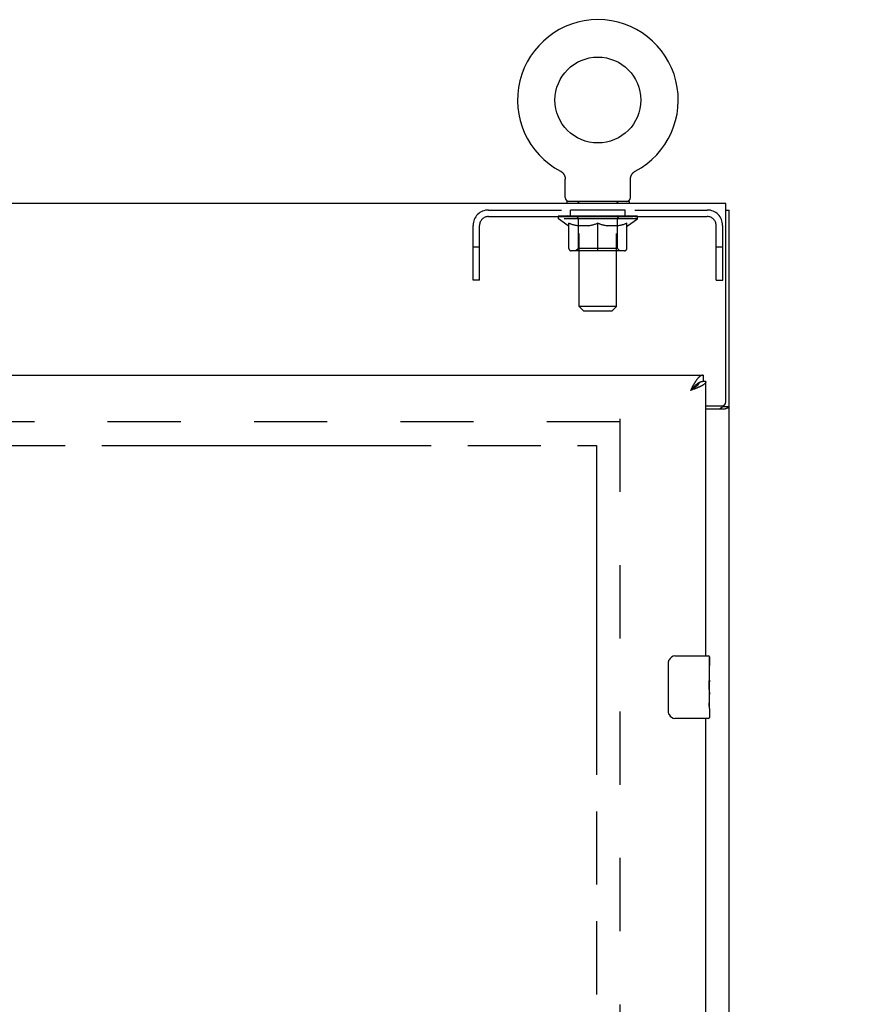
# Model space of a CAD drawing. Header units: inches. Extents: x 0 to 213, y 0 to 138.
# Tile 11 of 16: x 80 to 94, y 92 to 108. Entities that reach past the tile are written whole.
import ezdxf

# ---------------------------------------------------------------- set-up
doc = ezdxf.new("R2010")
doc.units = ezdxf.units.IN
doc.header["$LTSCALE"] = 11.73
doc.header["$MEASUREMENT"] = 0
doc.linetypes.add('HIDDEN', pattern=[0.2, 0.1, -0.1])
doc.linetypes.add('PHANTOM', pattern=[0.8, 0.45, -0.05, 0.1, -0.05, 0.1, -0.05])
doc.layers.get('0').update_dxf_attribs({"linetype": 'CONTINUOUS'})
for name, color, linetype in [('02___PRT_ALL_AXES', 7, 'CONTINUOUS'), ('AVAILABLE_DOOR_SPACE', 7, 'CONTINUOUS'), ('DEFAULT_2', 8, 'HIDDEN'), ('DIMENSIONS', 7, 'CONTINUOUS')]:
    doc.layers.add(name, color=color, linetype=linetype)
doc.styles.get("Standard").update_dxf_attribs({"font": 'arial.ttf'})
doc.dimstyles.new('DIMSTYLE_2', dxfattribs={"dimtxt": 0.978545, "dimasz": 1.254545, "dimexe": 0.09, "dimexo": 0.07, "dimgap": 0.039, "dimtad": 0, "dimtih": 1, "dimtoh": 1, "dimzin": 4, "dimdsep": 46, "dimtxsty": 'Standard', "dimblk": '_FILLED', "dimblk1": '_FILLED', "dimblk2": '_FILLED', "dimcen": 0.09, "dimazin": 1, "dimtfac": 1, "dimtdec": 3, "dimtofl": 0, "dimtmove": 0, "dimatfit": 3, "dimldrblk": '_FILLED', "dimfxl": 1, "dimtolj": 1, "dimtzin": 4, "dimarcsym": 0})

# ---------------------------------------------------------------- blocks, each defined once
blk = doc.blocks.new('_FILLED')
at = {"color": 0, "linetype": 'ByBlock'}
blk.add_solid([(0, 0), (-1, 0.2), (-1, -0.2)], dxfattribs=at)
blk = doc.blocks.new('*D12')
at = {"layer": 'DIMENSIONS', "color": 2, "linetype": 'Continuous'}
for p, q in [((89.527, 89.327), (87.194, 89.327)), ((91.277, 89.327), (93.786, 89.327))]:
    blk.add_line(p, q, dxfattribs=at)
at = {"layer": 'DIMENSIONS', "color": 2, "linetype": 'Continuous', "xscale": 1.2545454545, "yscale": 1.2545454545, "zscale": 1.2545454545}
blk.add_blockref('_FILLED', (89.527, 89.327), dxfattribs=at)
at = {"layer": 'DIMENSIONS', "color": 2, "linetype": 'Continuous', "xscale": 1.2545454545, "yscale": 1.2545454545, "zscale": 1.2545454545, "rotation": 180}
blk.add_blockref('_FILLED', (91.277, 89.327), dxfattribs=at)
at = {"layer": 'DIMENSIONS', "color": 2, "linetype": 'Continuous', "insert": (86.705, 89.817), "char_height": 0.9785, "width": 2.65917, "attachment_point": 3, "line_spacing_factor": 0.9}
blk.add_mtext('1.75', dxfattribs=at)

msp = doc.modelspace()

# ---------------------------------------------------------------- linework, layer by layer
at = {"color": 7, "linetype": 'Continuous'}
for p, q in [((88.948, 105.333), (88.948, 105.333)), ((88.948, 105.333), (88.952, 105.33)), ((88.949, 105.332), (88.951, 105.331)), ((88.952, 105.33), (88.957, 105.328)), ((88.957, 105.328), (88.961, 105.325)), ((88.961, 105.325), (88.966, 105.322)), ((88.965, 105.322), (88.97, 105.319)), ((88.97, 105.319), (88.974, 105.315)), ((88.974, 105.315), (88.978, 105.312)), ((88.978, 105.312), (88.982, 105.308)), ((88.981, 105.308), (88.985, 105.304)), ((88.985, 105.305), (88.989, 105.301)), ((88.989, 105.301), (88.992, 105.297)), ((88.992, 105.297), (88.995, 105.293)), ((88.995, 105.293), (88.998, 105.288)), ((88.998, 105.288), (89.001, 105.284)), ((89.001, 105.284), (89.004, 105.28)), ((89.004, 105.28), (89.007, 105.275)), ((89.007, 105.275), (89.009, 105.27)), ((89.009, 105.27), (89.011, 105.266)), ((89.011, 105.266), (89.014, 105.261)), ((89.013, 105.261), (89.015, 105.256)), ((89.015, 105.256), (89.017, 105.251)), ((89.017, 105.251), (89.019, 105.246)), ((89.019, 105.246), (89.02, 105.241)), ((89.02, 105.241), (89.021, 105.236)), ((89.021, 105.236), (89.022, 105.231)), ((89.022, 105.231), (89.023, 105.226)), ((90.072, 105.226), (90.073, 105.231)), ((90.073, 105.231), (90.074, 105.236)), ((90.074, 105.236), (90.075, 105.241)), ((90.075, 105.241), (90.076, 105.246)), ((90.076, 105.246), (90.078, 105.251)), ((90.078, 105.251), (90.08, 105.256)), ((90.08, 105.256), (90.082, 105.261)), ((90.082, 105.261), (90.084, 105.266)), ((90.084, 105.266), (90.086, 105.27)), ((90.086, 105.27), (90.089, 105.275)), ((90.088, 105.275), (90.091, 105.28)), ((90.091, 105.28), (90.094, 105.284)), ((90.097, 105.288), (90.1, 105.293)), ((90.1, 105.293), (90.103, 105.297)), ((90.103, 105.297), (90.107, 105.301)), ((90.106, 105.301), (90.11, 105.305)), ((90.11, 105.304), (90.114, 105.308)), ((90.117, 105.312), (90.121, 105.315)), ((90.121, 105.315), (90.126, 105.319)), ((90.125, 105.319), (90.13, 105.322)), ((90.13, 105.322), (90.134, 105.325)), ((90.134, 105.325), (90.138, 105.328)), ((90.138, 105.328), (90.143, 105.33)), ((90.138, 105.328), (90.14, 105.328)), ((90.143, 105.33), (90.147, 105.333)), ((90.144, 105.331), (90.146, 105.332)), ((89.025, 104.913), (89.025, 105.206)), ((90.071, 105.221), (90.072, 105.226)), ((90.071, 105.215), (90.071, 105.221)), ((90.071, 105.21), (90.071, 105.215)), ((90.071, 105.21), (90.071, 105.215)), ((90.071, 105.206), (90.071, 105.21)), ((90.071, 104.913), (90.071, 105.206)), ((89.048, 104.844), (89.048, 104.814)), ((90.048, 104.844), (89.048, 104.844)), ((90.048, 104.844), (90.048, 104.814)), ((91.6, 104.71), (91.652, 104.71)), ((91.173, 101.944), (91.17, 101.943)), ((91.235, 102.064), (91.235, 101.96)), ((91.277, 101.96), (91.235, 101.96)), ((91.047, 101.836), (91.03, 101.818)), ((91.038, 101.823), (91.03, 101.818)), ((91.051, 101.831), (91.038, 101.823)), ((91.056, 101.846), (91.047, 101.836)), ((91.059, 101.836), (91.051, 101.831)), ((91.063, 101.853), (91.056, 101.846)), ((91.067, 101.841), (91.059, 101.836)), ((91.07, 101.86), (91.063, 101.853)), ((91.075, 101.847), (91.067, 101.841)), ((91.548, 101.574), (91.548, 101.562)), ((91.548, 101.562), (91.652, 101.562)), ((90.782, 97.564), (91.322, 97.564)), ((91.337, 97.549), (91.337, 97.41)), ((90.682, 96.664), (90.682, 97.464)), ((91.337, 97.179), (91.337, 97.148)), ((91.337, 96.982), (91.337, 96.949)), ((91.337, 96.725), (91.337, 96.579)), ((91.322, 96.564), (90.782, 96.564))]:
    msp.add_line(p, q, dxfattribs=at)
at = {"color": 3, "linetype": 'Continuous'}
for p, q in [((91.6, 104.814), (43.704, 104.814)), ((91.6, 101.634), (91.6, 104.814)), ((91.652, 32.918), (91.652, 104.71)), ((68.631, 102.064), (91.235, 102.064)), ((91.277, 97.564), (91.277, 101.96)), ((91.047, 101.849), (91.03, 101.818)), ((91.054, 101.826), (91.03, 101.818)), ((91.053, 101.861), (91.047, 101.849)), ((91.06, 101.873), (91.053, 101.861)), ((91.072, 101.833), (91.054, 101.826)), ((91.084, 101.838), (91.072, 101.833)), ((91.096, 101.842), (91.084, 101.838)), ((91.107, 101.846), (91.096, 101.842)), ((91.119, 101.851), (91.107, 101.846)), ((91.13, 101.855), (91.119, 101.851)), ((91.277, 101.574), (91.54, 101.574)), ((91.277, 101.522), (91.582, 101.522)), ((91.277, 71.314), (91.277, 96.564))]:
    msp.add_line(p, q, dxfattribs=at)
at = {"color": 7, "linetype": 'Continuous'}
for points in [[(90.094, 105.284), (90.097, 105.288), (90.1, 105.293)], [(90.114, 105.308), (90.118, 105.312), (90.121, 105.315)], [(89.023, 105.226), (89.024, 105.221), (89.024, 105.215)], [(89.024, 105.221), (89.024, 105.215), (89.025, 105.21), (89.025, 105.206)], [(91.17, 101.943), (91.169, 101.942), (91.165, 101.94), (91.162, 101.938), (91.159, 101.937), (91.155, 101.935), (91.152, 101.932), (91.149, 101.93), (91.146, 101.928), (91.142, 101.926), (91.139, 101.923), (91.136, 101.921), (91.132, 101.918), (91.129, 101.916), (91.126, 101.913), (91.122, 101.91), (91.119, 101.908), (91.116, 101.905), (91.113, 101.902), (91.109, 101.899), (91.106, 101.896), (91.103, 101.893), (91.099, 101.89), (91.096, 101.887), (91.093, 101.884), (91.089, 101.88), (91.086, 101.877), (91.083, 101.874), (91.08, 101.87), (91.076, 101.867), (91.07, 101.86)], [(91.17, 101.943), (91.17, 101.942), (91.169, 101.939), (91.168, 101.936), (91.167, 101.934), (91.165, 101.931), (91.164, 101.928), (91.163, 101.926), (91.161, 101.923), (91.159, 101.92), (91.157, 101.918), (91.156, 101.915), (91.153, 101.913), (91.151, 101.91), (91.149, 101.907), (91.147, 101.905), (91.144, 101.902), (91.142, 101.899), (91.139, 101.897), (91.137, 101.894), (91.134, 101.891), (91.131, 101.889), (91.128, 101.886), (91.125, 101.884), (91.122, 101.881), (91.118, 101.878), (91.115, 101.876), (91.112, 101.873), (91.108, 101.87), (91.105, 101.868), (91.101, 101.865), (91.098, 101.862), (91.094, 101.86), (91.09, 101.857), (91.087, 101.854), (91.083, 101.852), (91.079, 101.849), (91.075, 101.847)], [(91.235, 101.96), (91.231, 101.96), (91.228, 101.96), (91.225, 101.96), (91.221, 101.959), (91.218, 101.959), (91.215, 101.958), (91.211, 101.958), (91.208, 101.957), (91.205, 101.956), (91.202, 101.955), (91.198, 101.955), (91.195, 101.954), (91.192, 101.952), (91.188, 101.951), (91.185, 101.95), (91.182, 101.948), (91.179, 101.947), (91.175, 101.945), (91.173, 101.944)], [(91.507, 101.522), (91.507, 101.524), (91.507, 101.525), (91.508, 101.527), (91.508, 101.529), (91.509, 101.531), (91.51, 101.532), (91.511, 101.534), (91.513, 101.535), (91.515, 101.537), (91.516, 101.538), (91.518, 101.54), (91.52, 101.541), (91.522, 101.542), (91.525, 101.544), (91.527, 101.545), (91.529, 101.546), (91.532, 101.547), (91.534, 101.548), (91.536, 101.549), (91.539, 101.551), (91.541, 101.552), (91.543, 101.554), (91.544, 101.555), (91.546, 101.556), (91.546, 101.558), (91.547, 101.559), (91.547, 101.561), (91.548, 101.562)], [(90.682, 97.464), (90.682, 97.47), (90.682, 97.477), (90.683, 97.483), (90.685, 97.489), (90.686, 97.495), (90.688, 97.5)], [(90.688, 96.628), (90.686, 96.634), (90.685, 96.639), (90.683, 96.645), (90.682, 96.652), (90.682, 96.658), (90.682, 96.664)]]:
    msp.add_lwpolyline(points, dxfattribs=at)
at = {"color": 3, "linetype": 'Continuous'}
for points in [[(91.113, 101.963), (91.109, 101.958), (91.106, 101.953), (91.103, 101.948), (91.099, 101.943), (91.096, 101.937), (91.093, 101.932), (91.089, 101.926), (91.086, 101.92), (91.083, 101.915), (91.08, 101.909), (91.076, 101.903), (91.073, 101.897), (91.07, 101.891), (91.066, 101.885), (91.06, 101.873)], [(91.235, 102.064), (91.231, 102.064), (91.228, 102.064), (91.225, 102.063), (91.221, 102.063), (91.218, 102.062), (91.215, 102.061), (91.211, 102.06), (91.208, 102.059), (91.205, 102.058), (91.202, 102.056), (91.198, 102.055), (91.195, 102.053), (91.192, 102.051), (91.188, 102.049), (91.185, 102.046), (91.182, 102.044), (91.179, 102.042), (91.175, 102.039), (91.172, 102.036), (91.169, 102.033), (91.165, 102.03), (91.162, 102.027), (91.159, 102.023), (91.155, 102.02), (91.152, 102.016), (91.149, 102.012), (91.146, 102.009), (91.142, 102.005), (91.139, 102), (91.136, 101.996), (91.132, 101.992), (91.129, 101.987), (91.126, 101.983), (91.122, 101.978), (91.119, 101.973), (91.116, 101.968), (91.113, 101.963)], [(91.277, 101.96), (91.277, 101.958), (91.276, 101.956), (91.276, 101.953), (91.275, 101.951), (91.275, 101.949), (91.274, 101.947), (91.273, 101.944), (91.272, 101.942), (91.271, 101.94), (91.269, 101.938), (91.268, 101.936), (91.266, 101.933), (91.264, 101.931), (91.262, 101.929), (91.26, 101.927), (91.258, 101.924), (91.255, 101.922), (91.253, 101.92), (91.25, 101.918), (91.247, 101.916), (91.245, 101.913), (91.242, 101.911), (91.238, 101.909), (91.235, 101.907), (91.232, 101.904), (91.228, 101.902), (91.224, 101.9), (91.221, 101.898), (91.217, 101.895), (91.213, 101.893), (91.209, 101.891), (91.204, 101.889), (91.2, 101.887), (91.196, 101.884), (91.191, 101.882), (91.186, 101.88), (91.182, 101.878), (91.177, 101.875)], [(91.177, 101.875), (91.172, 101.873), (91.167, 101.871), (91.162, 101.869), (91.157, 101.867), (91.152, 101.864), (91.146, 101.862), (91.141, 101.86), (91.135, 101.858), (91.13, 101.855)], [(91.582, 101.522), (91.584, 101.523), (91.586, 101.525), (91.589, 101.526), (91.592, 101.528), (91.596, 101.529), (91.6, 101.531), (91.604, 101.532), (91.608, 101.534), (91.616, 101.536)], [(91.616, 101.536), (91.62, 101.538), (91.624, 101.539), (91.628, 101.54), (91.631, 101.542), (91.634, 101.543), (91.637, 101.544), (91.64, 101.546), (91.642, 101.548), (91.645, 101.549), (91.647, 101.551), (91.648, 101.553), (91.649, 101.555), (91.65, 101.556), (91.651, 101.558), (91.651, 101.56), (91.652, 101.562)]]:
    msp.add_lwpolyline(points, dxfattribs=at)
at = {"color": 7, "linetype": 'Continuous'}
msp.add_circle((89.548, 106.472), 0.688, dxfattribs=at)
for centre, radius, start, end in [((89.548, 106.472), 1.288, 297.7005, 242.2995), ((89.094, 104.913), 0.069, 180, 270), ((90.002, 104.913), 0.069, 270, 360), ((90.782, 97.464), 0.1, 90, 158.7946), ((91.322, 97.549), 0.015, 0, 90), ((90.782, 96.664), 0.1, 201.1999, 270), ((91.322, 96.579), 0.015, 270, 360)]:
    msp.add_arc(centre, radius, start, end, dxfattribs=at)
at = {"color": 3, "linetype": 'Continuous'}
msp.add_arc((91.54, 101.634), 0.06, 270, 360, dxfattribs=at)
at = {"layer": '02___PRT_ALL_AXES', "color": 8, "linetype": 'HIDDEN'}
for p, q in [((89.11, 104.606), (89.11, 104.71)), ((89.985, 104.71), (89.11, 104.71)), ((89.985, 104.606), (89.11, 104.606)), ((89.985, 104.606), (89.985, 104.71))]:
    msp.add_line(p, q, dxfattribs=at)
at = {"layer": '02___PRT_ALL_AXES', "color": 7, "linetype": 'Continuous'}
for p, q in [((91.337, 96.985), (91.337, 97.549)), ((91.33, 97.41), (91.33, 97.179)), ((91.337, 97.41), (91.33, 97.41)), ((91.337, 97.242), (91.33, 97.242)), ((91.337, 97.179), (91.33, 97.179)), ((91.337, 97.144), (91.331, 97.144)), ((91.335, 97.01), (91.333, 97.032)), ((91.33, 96.949), (91.33, 96.813)), ((91.337, 96.949), (91.33, 96.949)), ((91.335, 97.012), (91.337, 97.012)), ((91.337, 96.726), (91.337, 96.982)), ((91.331, 96.781), (91.337, 96.781)), ((91.337, 96.725), (91.337, 96.579))]:
    msp.add_line(p, q, dxfattribs=at)
for points in [[(91.333, 97.032), (91.332, 97.043), (91.331, 97.055), (91.331, 97.068), (91.33, 97.08), (91.33, 97.093), (91.33, 97.106), (91.33, 97.119), (91.33, 97.132), (91.331, 97.144), (91.331, 97.156), (91.332, 97.168)], [(91.337, 96.982), (91.336, 96.991), (91.336, 97), (91.335, 97.01)], [(91.331, 96.776), (91.331, 96.785), (91.33, 96.794), (91.33, 96.803), (91.33, 96.813)], [(91.334, 96.752), (91.333, 96.759), (91.332, 96.767), (91.331, 96.776)], [(91.337, 96.725), (91.336, 96.728), (91.336, 96.733), (91.335, 96.738), (91.334, 96.752)]]:
    msp.add_lwpolyline(points, dxfattribs=at)
msp.add_ellipse((91.074, 97.148), major_axis=(0.263, 0), ratio=0.432808, start_param=0, end_param=0.179988, dxfattribs=at)
at = {"layer": 'AVAILABLE_DOOR_SPACE', "color": 4, "linetype": 'PHANTOM'}
for p, q in [((72.214, 100.939), (89.527, 100.939)), ((89.527, 100.939), (89.527, 40.689))]:
    msp.add_line(p, q, dxfattribs=at)
at = {"layer": 'DEFAULT_2', "color": 8, "linetype": 'HIDDEN'}
for p, q in [((88.955, 105.328), (88.957, 105.328)), ((90.147, 105.333), (90.147, 105.333)), ((90.147, 105.333), (90.147, 105.333)), ((89.235, 104.844), (89.235, 104.814)), ((89.248, 103.163), (89.248, 104.81)), ((89.848, 103.163), (89.848, 104.81)), ((89.86, 104.844), (89.86, 104.814)), ((87.794, 104.71), (91.301, 104.71)), ((87.794, 104.606), (91.301, 104.606)), ((88.914, 104.567), (88.914, 104.614)), ((88.924, 104.607), (88.924, 104.614)), ((88.933, 104.604), (88.933, 104.607)), ((88.933, 104.604), (90.163, 104.604)), ((88.941, 104.604), (88.941, 104.607)), ((88.942, 104.604), (88.942, 104.607)), ((88.953, 104.607), (88.953, 104.614)), ((88.969, 104.604), (88.969, 104.607)), ((88.971, 104.604), (88.971, 104.607)), ((88.999, 104.607), (88.999, 104.614)), ((89.014, 104.604), (89.014, 104.607)), ((89.016, 104.604), (89.016, 104.607)), ((89.221, 104.607), (89.019, 104.607)), ((89.062, 104.607), (89.062, 104.614)), ((89.064, 104.604), (89.064, 104.607)), ((89.065, 104.604), (89.065, 104.607)), ((89.068, 104.604), (89.068, 104.607)), ((89.075, 104.604), (89.075, 104.607)), ((89.075, 104.604), (89.075, 104.607)), ((89.078, 104.604), (89.078, 104.607)), ((89.082, 104.604), (89.082, 104.608)), ((89.086, 104.604), (89.086, 104.607)), ((89.1, 104.604), (89.1, 104.607)), ((89.118, 104.604), (89.118, 104.607)), ((89.119, 104.604), (89.119, 104.61)), ((89.139, 104.604), (89.139, 104.607)), ((89.139, 104.604), (89.139, 104.607)), ((89.141, 104.607), (89.141, 104.614)), ((89.15, 104.604), (89.15, 104.607)), ((89.154, 104.604), (89.154, 104.607)), ((89.164, 104.604), (89.164, 104.607)), ((89.175, 104.604), (89.175, 104.611)), ((89.19, 104.604), (89.19, 104.607)), ((89.193, 104.604), (89.193, 104.607)), ((89.221, 104.604), (89.221, 104.607)), ((89.288, 104.607), (89.226, 104.607)), ((89.231, 104.607), (89.231, 104.614)), ((89.238, 104.604), (89.238, 104.607)), ((89.242, 104.604), (89.242, 104.607)), ((89.248, 104.604), (89.248, 104.612)), ((89.253, 104.604), (89.253, 104.607)), ((89.264, 104.604), (89.264, 104.607)), ((89.288, 104.604), (89.288, 104.607)), ((89.363, 104.607), (89.303, 104.607)), ((89.324, 104.604), (89.324, 104.607)), ((89.331, 104.607), (89.331, 104.614)), ((89.335, 104.604), (89.335, 104.607)), ((89.337, 104.604), (89.337, 104.613)), ((89.34, 104.604), (89.34, 104.607)), ((89.347, 104.604), (89.347, 104.607)), ((89.363, 104.604), (89.363, 104.607)), ((89.443, 104.607), (89.389, 104.607)), ((89.402, 104.604), (89.402, 104.607)), ((89.433, 104.607), (89.548, 104.614)), ((89.438, 104.607), (89.438, 104.614)), ((89.438, 104.607), (89.438, 104.614)), ((89.438, 104.614), (89.438, 104.614)), ((89.438, 104.604), (89.438, 104.607)), ((89.442, 104.604), (89.442, 104.608)), ((89.443, 104.604), (89.443, 104.607)), ((89.443, 104.604), (89.443, 104.607)), ((89.527, 104.607), (89.479, 104.607)), ((89.484, 104.604), (89.484, 104.607)), ((89.527, 104.604), (89.527, 104.607)), ((89.545, 104.607), (89.545, 104.607)), ((89.545, 104.604), (89.545, 104.607)), ((89.545, 104.604), (89.545, 104.607)), ((89.548, 104.607), (89.548, 104.614)), ((89.55, 104.604), (89.55, 104.607)), ((89.55, 104.604), (89.55, 104.607)), ((89.55, 104.607), (89.55, 104.607)), ((89.552, 104.607), (89.617, 104.607)), ((89.568, 104.604), (89.568, 104.607)), ((89.585, 104.607), (89.585, 104.612)), ((89.585, 104.612), (89.662, 104.607)), ((89.606, 104.607), (89.606, 104.611)), ((89.611, 104.604), (89.611, 104.607)), ((89.652, 104.604), (89.652, 104.607)), ((89.652, 104.604), (89.652, 104.607)), ((89.652, 104.607), (89.707, 104.607)), ((89.653, 104.604), (89.653, 104.608)), ((89.657, 104.607), (89.657, 104.614)), ((89.657, 104.614), (89.658, 104.614)), ((89.657, 104.604), (89.657, 104.607)), ((89.658, 104.607), (89.658, 104.614)), ((89.693, 104.604), (89.693, 104.607)), ((89.733, 104.604), (89.733, 104.607)), ((89.733, 104.607), (89.792, 104.607)), ((89.748, 104.604), (89.748, 104.607)), ((89.755, 104.604), (89.755, 104.607)), ((89.758, 104.604), (89.758, 104.613)), ((89.76, 104.604), (89.76, 104.607)), ((89.764, 104.607), (89.764, 104.614)), ((89.771, 104.604), (89.771, 104.607)), ((89.807, 104.604), (89.807, 104.607)), ((89.808, 104.607), (89.869, 104.607)), ((89.832, 104.604), (89.832, 104.607)), ((89.843, 104.604), (89.843, 104.607)), ((89.847, 104.604), (89.847, 104.612)), ((89.853, 104.604), (89.853, 104.607)), ((89.857, 104.604), (89.857, 104.607)), ((89.864, 104.607), (89.864, 104.614)), ((89.874, 104.604), (89.874, 104.607)), ((89.875, 104.607), (90.076, 104.607)), ((89.902, 104.604), (89.902, 104.607)), ((89.905, 104.604), (89.905, 104.607)), ((89.92, 104.604), (89.92, 104.611)), ((89.932, 104.604), (89.932, 104.607)), ((89.941, 104.604), (89.941, 104.607)), ((89.945, 104.604), (89.945, 104.607)), ((89.955, 104.607), (89.955, 104.614)), ((89.956, 104.604), (89.956, 104.607)), ((89.956, 104.604), (89.956, 104.607)), ((89.976, 104.604), (89.976, 104.61)), ((89.977, 104.604), (89.977, 104.607)), ((89.995, 104.604), (89.995, 104.607)), ((90.009, 104.604), (90.009, 104.607)), ((90.014, 104.604), (90.014, 104.608)), ((90.017, 104.604), (90.017, 104.607)), ((90.02, 104.604), (90.02, 104.607)), ((90.02, 104.604), (90.02, 104.607)), ((90.028, 104.604), (90.028, 104.607)), ((90.031, 104.604), (90.031, 104.607)), ((90.031, 104.604), (90.031, 104.607)), ((90.033, 104.607), (90.033, 104.614)), ((90.079, 104.604), (90.079, 104.607)), ((90.082, 104.604), (90.082, 104.607)), ((90.096, 104.607), (90.096, 104.614)), ((90.125, 104.604), (90.125, 104.607)), ((90.126, 104.604), (90.126, 104.607)), ((90.143, 104.607), (90.143, 104.614)), ((90.153, 104.604), (90.153, 104.607)), ((90.154, 104.604), (90.154, 104.607)), ((90.163, 104.604), (90.163, 104.607)), ((90.171, 104.607), (90.171, 104.614)), ((90.181, 104.567), (90.181, 104.614)), ((87.548, 103.585), (87.548, 104.464)), ((87.652, 103.585), (87.652, 104.464)), ((90.181, 104.567), (88.914, 104.567)), ((89.074, 104.456), (88.914, 104.567)), ((89.074, 104.456), (89.084, 104.456)), ((89.084, 104.093), (89.084, 104.499)), ((89.406, 104.456), (89.226, 104.456)), ((89.235, 104.096), (89.235, 104.564)), ((89.548, 104.056), (89.548, 104.5)), ((89.869, 104.456), (89.689, 104.456)), ((89.86, 104.096), (89.86, 104.564)), ((90.011, 104.093), (90.011, 104.499)), ((90.011, 104.456), (90.022, 104.456)), ((90.022, 104.456), (90.181, 104.567)), ((91.444, 103.585), (91.444, 104.464)), ((91.548, 103.585), (91.548, 104.464)), ((87.652, 104.115), (87.548, 104.115)), ((89.974, 104.056), (89.121, 104.056)), ((89.235, 104.096), (89.195, 104.056)), ((89.86, 104.096), (89.235, 104.096)), ((89.86, 104.096), (89.9, 104.056)), ((91.548, 104.115), (91.444, 104.115)), ((87.652, 103.585), (87.548, 103.585)), ((91.444, 103.585), (91.548, 103.585)), ((89.848, 103.163), (89.248, 103.163)), ((89.317, 103.094), (89.248, 103.163)), ((89.317, 103.094), (89.779, 103.094)), ((89.779, 103.094), (89.848, 103.163)), ((89.902, 101.314), (69.298, 101.314)), ((89.902, 101.366), (89.902, 40.262))]:
    msp.add_line(p, q, dxfattribs=at)
for points in [[(89.084, 104.499), (89.11, 104.489), (89.135, 104.48), (89.16, 104.473), (89.185, 104.466), (89.21, 104.46), (89.234, 104.456)], [(89.226, 104.456), (89.203, 104.46), (89.18, 104.466), (89.156, 104.473), (89.132, 104.48), (89.108, 104.489), (89.084, 104.498)], [(89.397, 104.456), (89.421, 104.46), (89.446, 104.466), (89.471, 104.473), (89.496, 104.481), (89.522, 104.49), (89.548, 104.5)], [(89.548, 104.498), (89.523, 104.488), (89.499, 104.48), (89.476, 104.472), (89.453, 104.466), (89.429, 104.46), (89.406, 104.456)], [(89.548, 104.5), (89.574, 104.489), (89.599, 104.48), (89.624, 104.473), (89.649, 104.466), (89.674, 104.46), (89.699, 104.456)], [(89.689, 104.456), (89.666, 104.46), (89.642, 104.466), (89.619, 104.473), (89.595, 104.48), (89.572, 104.488), (89.548, 104.498)], [(89.861, 104.456), (89.886, 104.46), (89.911, 104.466), (89.935, 104.473), (89.96, 104.48), (89.986, 104.489), (90.011, 104.499)], [(90.011, 104.498), (89.987, 104.489), (89.962, 104.48), (89.939, 104.473), (89.915, 104.466), (89.892, 104.46), (89.869, 104.456)]]:
    msp.add_lwpolyline(points, dxfattribs=at)
for centre, radius, start, end in [((89.213, 104.81), 0.0345, 0, 90), ((89.882, 104.81), 0.0345, 90, 180), ((87.794, 104.464), 0.246, 90, 180), ((87.794, 104.464), 0.142, 90, 180), ((89.195, 104.564), 0.0398, 0, 90), ((89.9, 104.564), 0.0398, 90, 180), ((91.301, 104.464), 0.246, 0, 90), ((91.301, 104.464), 0.142, 0, 90), ((89.121, 104.093), 0.0371, 180, 270), ((89.974, 104.093), 0.0371, 270, 360)]:
    msp.add_arc(centre, radius, start, end, dxfattribs=at)
for centre, major_axis, ratio, start_param, end_param in [((89.548, 104.614), (0.633, 0.007), 0.05963, 2.96643, 3.140963), ((88.894, 104.602), (0.198, 0), 0.060556, 0.430652, 1.470503), ((89.548, 104.614), (0.633, 0), 0.060556, -3.141593, -2.96706), ((88.894, 104.595), (0.198, 0.002), 0.05963, 1.376596, 1.469874), ((89.548, 104.614), (0.633, 0.013), 0.05688, 2.791345, 2.965878), ((88.87, 104.602), (0.198, 0.002), 0.05963, 0.25549, 1.295341), ((88.939, 104.602), (0.198, -0.002), 0.05963, 0.605815, 1.645666), ((89.548, 104.614), (0.633, -0.007), 0.05963, -2.96643, -2.791898), ((88.939, 104.595), (0.198, 0), 0.060556, 1.551758, 1.645036), ((88.87, 104.595), (0.198, 0.004), 0.05688, 1.20151, 1.294789), ((88.94, 104.598), (0.164, 0.002), 0.05963, 1.065228, 1.614276), ((88.92, 104.598), (0.164, 0.003), 0.05688, 0.890143, 1.43919), ((88.978, 104.598), (0.164, 0), 0.060556, 1.240391, 1.789438), ((89.548, 104.614), (0.633, 0.019), 0.052395, 2.616403, 2.790936), ((88.866, 104.602), (0.198, 0.004), 0.05688, 0.080405, 1.120256), ((89.001, 104.602), (0.198, -0.004), 0.05688, 0.7809, 1.820751), ((89.548, 104.614), (0.633, -0.013), 0.05688, -2.791345, -2.616812), ((89.001, 104.595), (0.198, -0.002), 0.05963, 1.72692, 1.820198), ((88.866, 104.595), (0.198, 0.006), 0.052395, 1.026568, 1.119847), ((88.919, 104.598), (0.164, 0.005), 0.052395, 0.715201, 1.264248), ((89.034, 104.598), (0.164, -0.002), 0.05963, 1.415553, 1.9646), ((89.548, 104.614), (0.633, 0.025), 0.046319, 2.441654, 2.616187), ((89.081, 104.602), (0.198, -0.006), 0.052395, 0.955842, 1.995693), ((88.883, 104.602), (0.198, 0.006), 0.052395, -0.094537, 0.945314), ((89.548, 104.614), (0.633, -0.019), 0.052395, -2.616403, -2.44187), ((89.081, 104.595), (0.198, -0.004), 0.05688, 1.902006, 1.995284), ((88.883, 104.595), (0.198, 0.008), 0.046319, 0.851819, 0.945098), ((88.938, 104.598), (0.164, 0.006), 0.046319, 0.540452, 1.089499), ((89.105, 104.598), (0.164, -0.003), 0.05688, 1.590638, 2.139686), ((89.548, 104.614), (0.633, 0.029), 0.038841, 2.267123, 2.441656), ((89.174, 104.602), (0.198, -0.008), 0.046319, 1.130591, 2.170442), ((88.921, 104.602), (0.198, 0.008), 0.046319, -0.269286, 0.770565), ((89.548, 104.614), (0.633, -0.025), 0.046319, -2.441654, -2.267121), ((89.174, 104.595), (0.198, -0.006), 0.052395, 2.076947, 2.170226), ((88.921, 104.595), (0.198, 0.009), 0.038841, 0.677289, 0.770567), ((88.975, 104.598), (0.164, 0.008), 0.038841, 0.365921, 0.914969), ((89.189, 104.598), (0.164, -0.005), 0.052395, 1.76558, 2.314627), ((89.548, 104.614), (0.633, 0.033), 0.030195, 2.09281, 2.267343), ((89.279, 104.602), (0.198, -0.009), 0.038841, 1.305122, 2.344973), ((88.977, 104.602), (0.198, 0.009), 0.038841, -0.443817, 0.596034), ((89.548, 104.614), (0.633, -0.029), 0.038841, -2.267123, -2.092591), ((89.279, 104.595), (0.198, -0.008), 0.046319, 2.251696, 2.344975), ((88.977, 104.595), (0.198, 0.01), 0.030195, 0.502975, 0.596254), ((89.029, 104.598), (0.164, 0.009), 0.030195, 0.191608, 0.740655), ((89.285, 104.598), (0.164, -0.006), 0.046319, 1.940329, 2.489376), ((89.05, 104.602), (0.198, 0.01), 0.030195, -0.61813, 0.421721), ((89.548, 104.614), (0.633, 0.036), 0.020645, 1.918687, 2.09322), ((89.392, 104.602), (0.198, -0.01), 0.030195, 1.479435, 2.519286), ((89.548, 104.614), (0.633, -0.033), 0.030195, -2.09281, -1.918277), ((89.392, 104.595), (0.198, -0.009), 0.038841, 2.426227, 2.519505), ((89.05, 104.595), (0.198, 0.011), 0.020645, 0.328852, 0.422131), ((89.099, 104.598), (0.164, 0.009), 0.020645, 0.017485, 0.566532), ((89.388, 104.598), (0.164, -0.008), 0.038841, 2.11486, 2.663907), ((89.139, 104.602), (0.198, 0.011), 0.020645, -0.792253, 0.247598), ((89.548, 104.614), (0.633, 0.038), 0.010478, 1.744704, 1.919237), ((89.509, 104.602), (0.198, -0.011), 0.020645, 1.653558, 2.693409), ((89.548, 104.614), (0.633, -0.036), 0.020645, -1.918687, -1.744154), ((89.509, 104.595), (0.198, -0.01), 0.030195, 2.60054, 2.693819), ((89.139, 104.595), (0.198, 0.012), 0.010478, 0.154869, 0.248148), ((89.183, 104.598), (0.164, 0.01), 0.010478, 6.126688, 6.675735), ((89.496, 104.598), (0.164, -0.009), 0.030195, 2.289173, 2.83822), ((89.24, 104.602), (0.198, 0.012), 0.010478, -0.966236, -0.000846), ((89.628, 104.602), (0.198, -0.012), 0.010478, 1.827541, 2.867392), ((89.548, 104.614), (0.633, -0.038), 0.010478, -1.744704, -1.563007), ((89.628, 104.595), (0.198, -0.011), 0.020645, 2.774664, 2.867942), ((89.606, 104.598), (0.164, -0.009), 0.020645, 2.463296, 3.012344), ((89.467, 104.602), (0.198, 0.012), 0.010478, 0.274201, 1.314052), ((89.381, 104.598), (0.164, 0.01), 0.010478, -0.000483, 0.504314), ((89.35, 104.595), (0.198, 0.012), 0.010478, 0.099668, 0.192946), ((89.548, 104.614), (0.633, 0.038), 0.010478, -1.571421, -1.396888), ((89.714, 104.598), (0.164, -0.01), 0.010478, 2.637279, 3.14189), ((89.745, 104.595), (0.198, -0.012), 0.010478, 2.74231, 2.948646), ((89.586, 104.602), (0.198, 0.011), 0.020645, 0.448184, 1.488034), ((89.489, 104.598), (0.164, 0.009), 0.020645, 0.129249, 0.678296), ((89.467, 104.595), (0.198, 0.011), 0.020645, 0.273651, 0.366929), ((89.855, 104.602), (0.198, -0.012), 0.010478, -3.140747, -2.175357), ((89.548, 104.614), (0.633, 0.036), 0.020645, -1.397439, -1.222906), ((89.548, 104.614), (0.633, -0.038), 0.010478, 1.222355, 1.396888), ((89.703, 104.602), (0.198, 0.01), 0.030195, 0.622307, 1.662158), ((89.599, 104.598), (0.164, 0.009), 0.030195, 0.303372, 0.852419), ((89.912, 104.598), (0.164, -0.01), 0.010478, 2.749043, 3.29809), ((89.956, 104.602), (0.198, -0.011), 0.020645, 2.893995, 3.933846), ((89.586, 104.595), (0.198, 0.01), 0.030195, 0.447774, 0.541052), ((89.956, 104.595), (0.198, -0.012), 0.010478, 2.893445, 2.986723), ((89.548, 104.614), (0.633, 0.033), 0.030195, -1.223315, -1.048783), ((89.548, 104.614), (0.633, -0.036), 0.020645, 1.048373, 1.222906), ((89.816, 104.602), (0.198, 0.009), 0.038841, 0.79662, 1.836471), ((89.707, 104.598), (0.164, 0.008), 0.038841, 0.477686, 1.026733), ((89.996, 104.598), (0.164, -0.009), 0.020645, 2.57506, 3.124108), ((90.045, 104.602), (0.198, -0.01), 0.030195, 2.719872, 3.759723), ((89.921, 104.602), (0.198, 0.008), 0.046319, 0.971151, 2.011002), ((89.703, 104.595), (0.198, 0.009), 0.038841, 0.622087, 0.715366), ((90.045, 104.595), (0.198, -0.011), 0.020645, 2.719462, 2.812741), ((89.548, 104.614), (0.633, 0.029), 0.038841, -1.049002, -0.874469), ((89.548, 104.614), (0.633, -0.033), 0.030195, 0.87425, 1.048783), ((89.81, 104.598), (0.164, 0.006), 0.046319, 0.652216, 1.201263), ((90.015, 104.602), (0.198, 0.006), 0.052395, 1.1459, 2.185751), ((90.066, 104.598), (0.164, -0.009), 0.030195, 2.400937, 2.949985), ((90.118, 104.602), (0.198, -0.009), 0.038841, 2.545558, 3.585409), ((89.906, 104.598), (0.164, 0.005), 0.052395, 0.826965, 1.376012), ((89.816, 104.595), (0.198, 0.008), 0.046319, 0.796618, 0.889896), ((90.118, 104.595), (0.198, -0.01), 0.030195, 2.545339, 2.638617), ((90.094, 104.602), (0.198, 0.004), 0.05688, 1.320842, 2.360692), ((89.548, 104.614), (0.633, 0.025), 0.046319, -0.874471, -0.699939), ((89.548, 104.614), (0.633, -0.029), 0.038841, 0.699936, 0.874469), ((90.175, 104.602), (0.198, -0.008), 0.046319, 2.371028, 3.410879), ((90.12, 104.598), (0.164, -0.008), 0.038841, 2.226624, 2.775671), ((90.157, 104.602), (0.198, 0.002), 0.05963, 1.495927, 2.535778), ((89.99, 104.598), (0.164, 0.003), 0.05688, 1.001907, 1.550954), ((90.212, 104.602), (0.198, -0.006), 0.052395, 2.196279, 3.23613), ((90.157, 104.598), (0.164, -0.006), 0.046319, 2.052093, 2.601141), ((89.921, 104.595), (0.198, 0.006), 0.052395, 0.971367, 1.064645), ((90.175, 104.595), (0.198, -0.009), 0.038841, 2.371026, 2.464304), ((90.201, 104.602), (0.198, 0), 0.060556, 1.671089, 2.71094), ((90.229, 104.602), (0.198, -0.004), 0.05688, 2.021337, 3.061188), ((89.548, 104.614), (0.633, 0.019), 0.052395, -0.699723, -0.52519), ((89.548, 104.614), (0.633, -0.025), 0.046319, 0.525406, 0.699939), ((90.225, 104.602), (0.198, -0.002), 0.05963, 1.846251, 2.886102), ((90.062, 104.598), (0.164, 0.002), 0.05963, 1.176993, 1.72604), ((90.176, 104.598), (0.164, -0.005), 0.052395, 1.877344, 2.426392), ((90.117, 104.598), (0.164, 0), 0.060556, 1.352155, 1.901202), ((90.175, 104.598), (0.164, -0.003), 0.05688, 1.702402, 2.25145), ((90.155, 104.598), (0.164, -0.002), 0.05963, 1.527317, 2.076364), ((90.015, 104.595), (0.198, 0.004), 0.05688, 1.146309, 1.239587), ((90.212, 104.595), (0.198, -0.008), 0.046319, 2.196495, 2.289773), ((89.548, 104.614), (0.633, 0.013), 0.05688, -0.524781, -0.350248), ((89.548, 104.614), (0.633, -0.019), 0.052395, 0.350657, 0.52519), ((90.094, 104.595), (0.198, 0.002), 0.05963, 1.321394, 1.414673), ((90.229, 104.595), (0.198, -0.006), 0.052395, 2.021746, 2.115024), ((89.548, 104.614), (0.633, 0.007), 0.05963, -0.349695, -0.175162), ((89.548, 104.614), (0.633, -0.013), 0.05688, 0.175715, 0.350248), ((90.157, 104.595), (0.198, 0), 0.060556, 1.496556, 1.589835), ((90.225, 104.595), (0.198, -0.004), 0.05688, 1.846804, 1.940083), ((90.201, 104.595), (0.198, -0.002), 0.05963, 1.671719, 1.764997), ((89.548, 104.614), (0.633, 0), 0.060556, -0.174533, 0), ((89.548, 104.614), (0.633, -0.007), 0.05963, 0.000629, 0.175162)]:
    msp.add_ellipse(centre, major_axis=major_axis, ratio=ratio, start_param=start_param, end_param=end_param, dxfattribs=at)

# ---------------------------------------------------------------- dimensions: what is measured, and where the dimension line sits
at = {"layer": 'DIMENSIONS', "color": 2, "linetype": 'Continuous'}
dim = msp.add_linear_dim(base=(91.277, 89.327), p1=(89.527, 100.939), p2=(91.277, 72.522), dimstyle='DIMSTYLE_2', dxfattribs=at)
dim.commit()
dim.dimension.update_dxf_attribs({"geometry": '*D12', "text_midpoint": (85.422, 89.322), "dimtype": 160})

doc.saveas('drawing.dxf')
